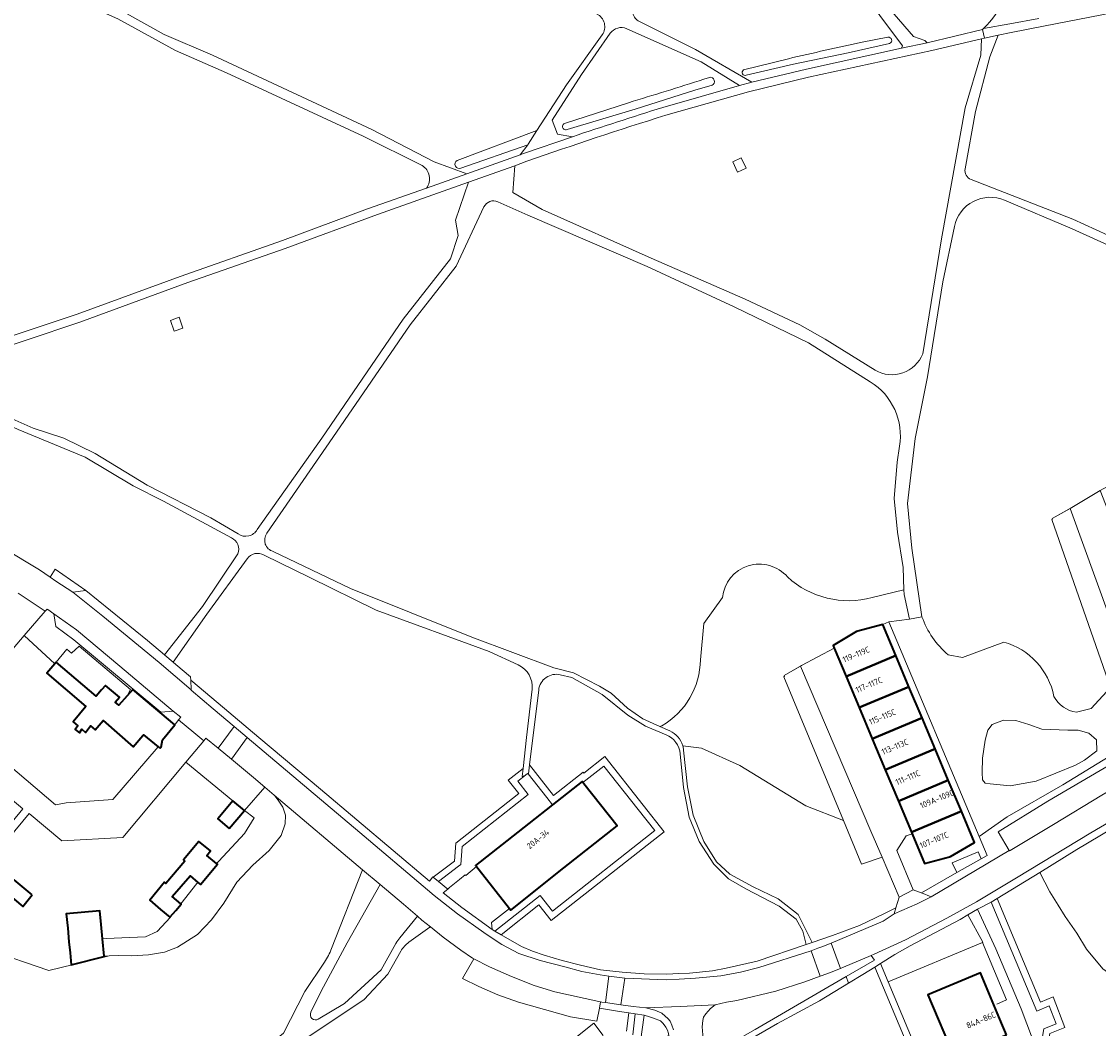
# Model space of a CAD drawing. Extents: x 152761 to 155748, y 459947 to 462743.
# Tile 30 of 256: x 153438 to 153680, y 461042 to 461268. Entities that reach past the tile are written whole.
import ezdxf
from ezdxf.enums import TextEntityAlignment as Align

# ---------------------------------------------------------------- set-up
doc = ezdxf.new("R2010")
doc.units = 0
doc.header["$LTSCALE"] = 0.75
for name, color, linetype, lineweight in [('B-RO-GR-BEPLANTING_CULTUUR_BOSPLANTSOEN-GV', 251, 'CONTINUOUS', 18), ('B-RO-GR-BEPLANTING_CULTUUR_HEESTERS-GV', 251, 'CONTINUOUS', 18), ('B-RO-GR-BOS_GEMENGD-GV', 251, 'CONTINUOUS', 13), ('B-RO-GR-BOS_LOOF-GV', 251, 'CONTINUOUS', 13), ('B-RO-GR-GROENVOORZIENING-GV', 251, 'CONTINUOUS', 18), ('B-RO-IE-TERREINAFSCHEIDING_KUNSTMATIG_HEKWERK-G', 251, 'IE-TERREINAFSCHEIDING-KUNSTMATIG', 18), ('B-RO-IE-TERREINAFSCHEIDING_KUNSTMATIG_MUUR-G', 251, 'IE-TERREINAFSCHEIDING-KUNSTMATIG-DICHT', 18), ('B-RO-OG-BEBOUWING-GV', 6, 'CONTINUOUS', 35), ('B-RO-OG-BEBOUWING-T18', 1, 'CONTINUOUS', 18), ('B-RO-OG-TERREIN_CULTUURSCHEIDING-GV', 251, 'CONTINUOUS', 18), ('B-RO-OG-WATER_GREPPEL-GV', 251, 'CONTINUOUS', 18), ('B-RO-VH-VERHARDING_ASFALT-GV', 251, 'CONTINUOUS', 18), ('B-RO-VH-VERHARDING_BETON-GV', 251, 'CONTINUOUS', 18), ('B-RO-VH-VERHARDING_BETONSTRAATSTEEN-GV', 251, 'CONTINUOUS', 18), ('B-RO-VH-VERHARDING_FUNDERING_ZAND-GV', 251, 'CONTINUOUS', 18), ('B-RO-VH-VERHARDING_TEGEL-GV', 251, 'CONTINUOUS', 18)]:
    doc.layers.add(name, color=color, linetype=linetype, lineweight=lineweight)
doc.styles.add('NLCS-ISO-M200-T18', font='NLCS-ISO.ttf', dxfattribs={"height": 0.36})
doc.linetypes.add('IE-TERREINAFSCHEIDING-KUNSTMATIG', pattern='A,4,[82,NLCS.SHX,S=0.75,R=90,X=0,Y=0],4,-2', length=10)
doc.linetypes.add('IE-TERREINAFSCHEIDING-KUNSTMATIG-DICHT', pattern='A,8,-1,[82,NLCS.SHX,S=0.75,R=90,X=0,Y=0],-1', length=10)

msp = doc.modelspace()

# ---------------------------------------------------------------- linework, layer by layer
at = {"layer": 'B-RO-GR-BEPLANTING_CULTUUR_BOSPLANTSOEN-GV', "flags": 128}
msp.add_lwpolyline([(153478.998, 461106.371), (153476.145, 461102.967), (153474.98, 461101.576), (153485.538, 461092.914), (153488.142, 461090.765), (153492.716, 461095.963), (153490.202, 461098.1), (153485.214, 461102.22), (153482.205, 461104.706), (153479.49, 461106.949)], close=True, dxfattribs=at)
at = {"layer": 'B-RO-GR-BEPLANTING_CULTUUR_HEESTERS-GV', "flags": 128}
for points in [[(153445.362, 461134.866), (153443.953, 461135.877), (153443.807, 461135.937), (153443.396, 461135.465), (153438.671, 461130.029), (153445.525, 461123.673), (153445.853, 461124.059), (153448.239, 461126.917), (153449.297, 461126.021), (153451.008, 461127.609), (153462.534, 461117.918), (153461.782, 461116.481), (153463.039, 461117.903), (153472.536, 461109.985), (153473.359, 461111.066), (153473.815, 461111.651), (153472.132, 461113), (153469.366, 461112.813), (153449.848, 461129.016), (153445.763, 461132.029)], [(153583.415, 461040.15), (153583.353, 461040.655), (153583.128, 461041.433), (153582.757, 461042.123), (153582.196, 461042.913), (153581.557, 461043.539), (153580.016, 461044.125), (153579.784, 461044.198), (153579.116, 461044.409), (153577.887, 461044.777), (153577.077, 461038.836)]]:
    msp.add_lwpolyline(points, close=True, dxfattribs=at)
at = {"layer": 'B-RO-GR-BOS_GEMENGD-GV', "flags": 128}
for points in [[(153575.334, 461040.394), (153575.913, 461045.073), (153574.429, 461045.296), (153573.921, 461041.185)], [(153568.706, 461040.247), (153566.617, 461042.959), (153560.655, 461038.282)]]:
    msp.add_lwpolyline(points, dxfattribs=at)
at = {"layer": 'B-RO-GR-BOS_LOOF-GV', "flags": 128}
for points in [[(153528.015, 461235.531), (153514.78, 461242.135), (153484.112, 461256.308), (153472.674, 461261.366), (153459.691, 461268.453), (153423.807, 461284.362)], [(153424.718, 461285.881), (153441.67, 461278.223), (153457.094, 461272.209), (153470.129, 461264.897), (153480.986, 461260.268), (153516.743, 461243.625), (153530.749, 461236.326), (153538.058, 461233.681), (153550.081, 461237.951), (153551.773, 461240.185), (153536.739, 461234.937)], [(153602.077, 461254.193), (153614.379, 461257.181), (153635.681, 461261.866), (153635.922, 461262.363), (153625.744, 461276.053)], [(153629.703, 461274.589), (153638.378, 461264.456), (153640.931, 461263.619), (153641.436, 461263.094), (153653.929, 461266.067), (153654.125, 461266.262)], [(153694.915, 461220.559), (153698.539, 461230.819), (153699.291, 461235.157), (153699.206, 461245.758), (153697.657, 461258.82), (153696.105, 461272.362), (153667.557, 461266.787), (153660.368, 461265.351), (153657.38, 461264.754), (153655.543, 461259.88), (153652.308, 461247.638), (153649.993, 461234.751)], [(153576.858, 461267.837), (153589.451, 461261.598), (153602.077, 461254.193)], [(153535.898, 461236.634), (153553.841, 461243.354), (153560.497, 461253.623), (153568.485, 461264.848)], [(153570.308, 461265.192), (153563.871, 461255.925), (153557.274, 461245.684), (153558.48, 461242.546), (153561.789, 461241.984)], [(153582.099, 461248.572), (153599.289, 461253.45), (153590.714, 461258.824), (153573.986, 461266.224)], [(153626.889, 461263.222), (153632.654, 461264.323)], [(153653.693, 461263.983), (153642.53, 461261.374), (153614.815, 461255.33), (153601.316, 461252.075), (153582.768, 461246.803)], [(153633.03, 461262.904), (153623.702, 461260.796), (153611.435, 461258.254)], [(153640.462, 461193.269), (153644.708, 461219.095), (153649.976, 461248.492), (153653.497, 461260.253), (153653.693, 461263.983)], [(153600.226, 461256.965), (153610.292, 461259.49)], [(153611.435, 461258.254), (153600.832, 461255.8)], [(153591.295, 461254.892), (153592.554, 461255.298)], [(153593.152, 461253.529), (153589.311, 461252.409), (153575.859, 461248.203), (153560.591, 461243.581)], [(153560.025, 461244.938), (153574.36, 461249.622)], [(153551.545, 461236.486), (153548.855, 461235.479), (153548.447, 461229.454), (153554.989, 461225.642), (153579.475, 461214.701), (153600.573, 461205.482), (153612.843, 461199.717), (153618.56, 461196.502), (153629.785, 461189.586)], [(153412.147, 461189.849), (153420.63, 461192.191), (153426.247, 461194.066), (153450.534, 461202.172), (153473.709, 461210.641), (153496.705, 461218.667), (153515.804, 461225.784), (153529.048, 461230.455)], [(153538.432, 461231.799), (153518.003, 461224.486), (153497.266, 461216.924), (153475.443, 461209.271), (153451.205, 461200.372), (153426.998, 461192.253), (153421.471, 461190.399), (153415.078, 461188.834), (153415.446, 461187.094), (153418.302, 461184.972), (153421.826, 461183.191), (153426.03, 461182.582), (153433.943, 461179.561), (153440.695, 461176.537), (153447.552, 461174.294), (153454.581, 461170.845), (153466.324, 461163.791), (153480.624, 461156.412), (153486.743, 461152.827)], [(153491.014, 461153.806), (153505.523, 461174.328), (153523.774, 461201.007), (153534.436, 461214.573), (153536.117, 461219.819), (153535.571, 461223.279), (153538.432, 461231.799)], [(153651.331, 461232.363), (153674.166, 461223.483), (153684.681, 461218.719), (153688.672, 461217.452)], [(153541.935, 461226.228), (153535.669, 461212.933), (153525.38, 461199.776), (153508.019, 461174.452), (153493.189, 461152.95)], [(153628.7, 461186.984), (153614.781, 461195.69), (153598.132, 461203.778), (153578.568, 461212.884), (153551.798, 461224.384), (153545.038, 461227.383)], [(153686.065, 461215.811), (153674.008, 461221.288), (153658.872, 461227.73)], [(153647.577, 461221.852), (153644.949, 461209.441), (153641.533, 461188.067), (153638.809, 461174.24), (153637.066, 461159.652), (153638.022, 461149.629), (153640.306, 461134.228)], [(153485.199, 461151.915), (153469.971, 461160.191), (153463.131, 461163.622), (153452.401, 461170.034), (153437.31, 461176.24), (153429.785, 461179.737), (153419.962, 461181.412), (153416.049, 461184.246), (153410.342, 461187.467), (153376.731, 461178.474), (153366.835, 461176.28), (153358.607, 461174.125)], [(153629.112, 461138.524), (153636.253, 461140.242), (153636.097, 461145.254), (153634.788, 461153.222), (153634.08, 461160.754), (153634.703, 461168.927), (153635.278, 461172.482)], [(153675, 461112.768), (153678.321, 461113.638), (153682.626, 461118.363), (153669.502, 461156.069), (153669.622, 461156.127), (153669.53, 461156.315), (153673.558, 461158.553), (153673.949, 461158.77), (153680.284, 461162.53), (153685.817, 461165.524), (153691.757, 461166.879), (153693.153, 461167.429), (153701.061, 461147.357), (153702.233, 461144.381)], [(153434.051, 461149.629), (153442.123, 461144.72), (153444.481, 461143.1), (153445.665, 461144.874), (153452.482, 461140.148), (153466.364, 461128.869), (153470.173, 461125.668)], [(153470.173, 461125.668), (153478.689, 461136.545), (153486.647, 461148.346)], [(153494.588, 461148.883), (153511.935, 461140.527), (153539.169, 461129.643), (153557.593, 461122.739), (153562.016, 461121.643), (153567.896, 461118.668), (153570.478, 461117.101), (153574.185, 461113.708), (153577.611, 461111.337), (153581.461, 461109.586)], [(153488.736, 461147.221), (153479.707, 461134.773), (153472.134, 461124.02)], [(153549.641, 461123.407), (153543.068, 461126.43), (153517.712, 461135.69), (153502.856, 461143.016), (153492.558, 461148.066)], [(153590.526, 461124.565), (153591.306, 461132.74), (153595.474, 461138.521)], [(153646.166, 461125.694), (153649.404, 461125.103), (153658.656, 461128.521)], [(153472.134, 461124.02), (153472.719, 461123.528), (153476.053, 461120.726), (153476.081, 461119.977), (153482.211, 461114.81), (153491.342, 461107.112), (153505.21, 461095.503), (153529.672, 461074.837), (153530.416, 461075.838), (153530.538, 461075.74), (153535.3, 461079.372), (153535.631, 461083.393), (153549.756, 461094.552), (153547.4, 461097.534), (153550.743, 461100.175), (153551.499, 461107.088), (153552.722, 461117.948)], [(153582.822, 461107.749), (153578.221, 461109.655), (153574.239, 461112.141), (153568.495, 461116.769), (153561.648, 461120.617), (153559.069, 461121.203)], [(153554.217, 461117.794), (153552.149, 461100.961)], [(153581.461, 461109.586), (153581.879, 461109.751)], [(153586.771, 461104.284), (153587.643, 461096.056), (153588.917, 461089.685), (153591.337, 461083.758), (153594.152, 461079.229), (153597.125, 461076.4), (153602.388, 461073.556), (153607.981, 461070.887), (153612.477, 461067.356), (153615.675, 461061.124), (153620.205, 461062.653), (153626.238, 461064.939), (153631.754, 461067.513), (153634.465, 461068.868), (153635.198, 461071.306), (153631.33, 461080.227), (153626.709, 461078.678), (153622.644, 461088.495), (153614.221, 461091.767), (153599.37, 461100.824), (153590.779, 461104.697), (153586.572, 461105.27)], [(153552.149, 461100.961), (153557.57, 461094.099), (153564.201, 461099.338), (153564.381, 461099.109), (153569.093, 461102.822), (153577.716, 461091.909), (153582.407, 461085.972), (153557.06, 461066.037), (153554.272, 461069.565), (153545.761, 461062.842), (153550.344, 461060.18), (153552.807, 461059.163), (153555.455, 461058.258), (153559.514, 461057.026), (153563.605, 461055.975), (153568.099, 461054.969), (153572.998, 461054.45), (153577.936, 461054.081), (153583.035, 461053.993), (153585.695, 461054.105), (153588.101, 461054.207), (153593.23, 461054.764), (153596.335, 461055.341), (153603.265, 461056.936), (153614.323, 461060.668), (153613.544, 461063.667), (153612.063, 461066.357), (153608.232, 461069.273), (153600.764, 461073.113), (153596.882, 461075.377), (153593.555, 461078.705), (153590.253, 461083.761), (153588.034, 461089.258), (153586.742, 461095.895), (153586.023, 461103.419)], [(153507.726, 461059.76), (153514.669, 461077.43), (153494.836, 461094.162), (153495.006, 461093.945), (153495.874, 461092.838), (153496.771, 461091.482), (153497.371, 461089.71), (153497.288, 461087.721), (153496.392, 461085.146), (153493.716, 461081.765), (153489.994, 461078.453), (153486.441, 461074.628), (153483.48, 461069.911), (153480.764, 461066.151), (153477.617, 461062.863), (153473.097, 461060.069), (153470.172, 461058.929), (153466.624, 461058.313), (153462.882, 461058.13), (153459.854, 461058.156), (153457.755, 461058.084), (153444.21, 461054.795), (153430.576, 461059.445)], [(153709.768, 461041.74), (153706.358, 461042.761), (153703.49, 461043.292), (153698.495, 461044.297), (153694.672, 461045.155), (153688.355, 461050.198), (153685.229, 461052.05), (153680.898, 461055.195), (153677.243, 461059.625), (153675.112, 461063.21), (153672.488, 461066.909), (153670.889, 461069.464), (153668.988, 461072.45), (153666.79, 461076.842), (153657.159, 461070.96), (153666.917, 461047.694), (153669.741, 461048.911), (153672.352, 461042.029), (153669.028, 461040.659)], [(153523.014, 461062.156), (153526.986, 461066.98), (153523.833, 461069.699), (153518.634, 461074.085), (153511.231, 461061.018), (153505.343, 461050.202), (153503.051, 461045.462)], [(153573.921, 461041.185), (153574.429, 461045.296), (153572.379, 461045.603), (153567.843, 461046.371), (153567.316, 461043.456), (153561.346, 461044.435), (153555.56, 461046.025), (153549.72, 461047.726), (153545.028, 461049.318), (153540.789, 461051.24), (153537.109, 461052.996), (153539.624, 461057.455), (153539.371, 461057.596), (153536.709, 461059.411), (153532.788, 461062.309), (153529.887, 461064.61), (153529.779, 461064.533), (153525.091, 461061.179)], [(153523.266, 461059.14), (153520.373, 461053.974), (153515.055, 461048.279), (153492.487, 461033.242)], [(153504.73, 461043.852), (153510.592, 461047.433), (153518.869, 461054.929), (153522.162, 461060.901)], [(153431.424, 460986.727), (153442.476, 460998.504), (153460.456, 461013.665), (153490.542, 461035.592), (153496.927, 461040.711), (153501.664, 461050.119), (153506.095, 461056.663)], [(153648.627, 461010.426), (153629.682, 461055.582), (153626.999, 461053.921), (153623.807, 461051.973), (153617.281, 461047.989), (153607.823, 461042.897), (153594.008, 461034.938)], [(153560.655, 461038.282), (153566.617, 461042.959), (153568.706, 461040.247)]]:
    msp.add_lwpolyline(points, dxfattribs=at)
at = {"layer": 'B-RO-GR-BOS_LOOF-GV'}
for points in [[(153575.754, 461272.024, 0.4547978), (153576.858, 461267.837)], [(153654.125, 461266.262, 0.1207952), (153658.624, 461273.194)], [(153568.485, 461264.848, 0.4680054), (153567.259, 461269.527)], [(153573.986, 461266.224, 0.3600138), (153570.308, 461265.192)], [(153632.654, 461264.323, -0.9020143), (153633.03, 461262.904)], [(153610.292, 461259.49, -0.004297), (153626.889, 461263.222)], [(153574.36, 461249.622, 0.0049817), (153591.295, 461254.892)], [(153592.554, 461255.298, -0.9129639), (153593.152, 461253.529)], [(153600.832, 461255.8, -0.955477), (153600.226, 461256.965)], [(153561.789, 461241.984, -0.0037326), (153582.099, 461248.572)], [(153582.768, 461246.803, 0.0082896), (153551.545, 461236.486)], [(153560.591, 461243.581, -1.0301873), (153560.025, 461244.938)], [(153529.048, 461230.455, 0.4407304), (153528.015, 461235.531)], [(153536.739, 461234.937, -0.9404923), (153535.898, 461236.634)], [(153649.993, 461234.751, 0.3591646), (153651.331, 461232.363)], [(153658.872, 461227.73, 0.472286), (153647.577, 461221.852)], [(153545.038, 461227.383, 0.4076849), (153541.935, 461226.228)], [(153629.785, 461189.586, 0.4620032), (153640.462, 461193.269)], [(153635.278, 461172.482, 0.3017795), (153628.7, 461186.984)], [(153486.743, 461152.827, 0.4464934), (153491.014, 461153.806)], [(153486.647, 461148.346, 0.4254389), (153485.199, 461151.915)], [(153493.189, 461152.95, 0.5244102), (153494.588, 461148.883)], [(153492.558, 461148.066, 0.3906285), (153488.736, 461147.221)], [(153595.474, 461138.521, -0.6575696), (153610.114, 461143.148)], [(153610.114, 461143.148, 0.2567726), (153629.112, 461138.524)], [(153640.306, 461134.228, 0.135042), (153646.166, 461125.694)], [(153658.656, 461128.521, -0.2849405), (153669.941, 461116.317)], [(153581.879, 461109.751, 0.2673806), (153590.526, 461124.565)], [(153552.722, 461117.948, 0.3236641), (153549.641, 461123.407)], [(153559.069, 461121.203, 0.4441374), (153554.217, 461117.794)], [(153669.941, 461116.317, 0.2323255), (153675, 461112.768)], [(153586.023, 461103.419, 0.277903), (153582.822, 461107.749)], [(153586.572, 461105.27, -0.0477685), (153586.771, 461104.284)], [(153522.162, 461060.901, -0.0479076), (153523.014, 461062.156)], [(153525.091, 461061.179, 0.1102543), (153523.266, 461059.14)], [(153506.095, 461056.663, 0.0553405), (153507.726, 461059.76)], [(153503.051, 461045.462, 0.7269613), (153504.73, 461043.852)]]:
    msp.add_lwpolyline(points, format="xyb", dxfattribs=at)
at = {"layer": 'B-RO-GR-BOS_LOOF-GV', "flags": 128}
for points in [[(153599.689, 461237.227), (153600.788, 461234.888), (153598.882, 461233.99), (153597.793, 461236.359)], [(153472.337, 461198.299), (153471.514, 461200.75), (153473.446, 461201.446), (153474.269, 461198.994)], [(153471.457, 461066.861), (153471.549, 461066.783), (153468.521, 461063.575), (153465.903, 461062.402), (153457.059, 461061.994), (153456.249, 461061.911), (153456.617, 461058.046), (153457.755, 461058.084), (153459.854, 461058.156), (153462.882, 461058.13), (153466.624, 461058.313), (153470.172, 461058.929), (153473.097, 461060.069), (153477.617, 461062.863), (153480.764, 461066.151), (153483.48, 461069.911), (153486.441, 461074.628), (153489.994, 461078.453), (153493.716, 461081.765), (153496.392, 461085.146), (153497.288, 461087.721), (153497.371, 461089.71), (153496.771, 461091.482), (153495.874, 461092.838), (153495.006, 461093.945), (153494.836, 461094.162), (153492.716, 461095.963), (153488.142, 461090.765), (153490.289, 461089.092), (153488.188, 461085.538), (153482.374, 461079.359), (153481.855, 461078.831), (153482.072, 461078.65), (153478.234, 461074.111), (153477.684, 461074.588), (153477.436, 461074.336), (153473.869, 461069.759), (153473.963, 461069.679), (153472.695, 461068.254)]]:
    msp.add_lwpolyline(points, close=True, dxfattribs=at)
at = {"layer": 'B-RO-GR-GROENVOORZIENING-GV', "flags": 128}
msp.add_lwpolyline([(153647.114, 461078.973), (153648.147, 461076.775), (153653.571, 461079.857), (153652.924, 461081.443)], close=True, dxfattribs=at)
at = {"layer": 'B-RO-IE-TERREINAFSCHEIDING_KUNSTMATIG_HEKWERK-G', "flags": 128}
for points in [[(153544.367, 461063.652), (153554.519, 461071.672), (153557.309, 461068.141), (153580.298, 461086.222), (153576.539, 461090.979), (153568.845, 461100.717), (153564.132, 461097.003)], [(153665.06, 461034.854), (153670.594, 461021.466), (153649.426, 461012.4), (153632.693, 461052.282), (153653.886, 461061.11), (153659.313, 461048.231), (153657.117, 461047.254)]]:
    msp.add_lwpolyline(points, dxfattribs=at)
at = {"layer": 'B-RO-IE-TERREINAFSCHEIDING_KUNSTMATIG_MUUR-G', "flags": 128}
for points in [[(153669.502, 461156.069), (153669.622, 461156.127), (153669.53, 461156.315), (153673.949, 461158.77)], [(153609.302, 461120.716), (153609.453, 461120.861), (153609.344, 461121.016), (153613.25, 461123.266)]]:
    msp.add_lwpolyline(points, dxfattribs=at)
at = {"layer": 'B-RO-OG-BEBOUWING-GV', "flags": 128}
for points in [[(153623.257, 461120.806), (153634.442, 461125.503), (153631.488, 461132.515), (153625.614, 461130.908), (153620.32, 461127.797), (153620.578, 461127.184)], [(153445.853, 461124.059), (153445.525, 461123.673), (153443.748, 461121.585), (153452.549, 461114.097), (153449.642, 461110.626), (153450.75, 461109.707), (153450.128, 461108.923), (153451.074, 461108.193), (153451.642, 461108.95), (153452.425, 461108.22), (153453.588, 461109.706), (153454.615, 461108.841), (153456.426, 461110.895), (153463.181, 461105.056), (153465.342, 461107.575), (153465.452, 461107.704), (153468.725, 461105.05), (153469.174, 461104.686), (153469.446, 461104.97), (153469.717, 461106.598), (153472.536, 461109.985), (153463.039, 461117.903), (153461.782, 461116.481), (153459.911, 461114.366), (153459.141, 461115.054), (153460.088, 461116.196), (153456.9, 461118.764), (153456.058, 461117.782), (153454.854, 461116.379)], [(153623.257, 461120.806), (153626.193, 461113.814), (153637.386, 461118.515), (153634.442, 461125.503)], [(153637.386, 461118.515), (153626.193, 461113.814), (153629.129, 461106.823), (153640.33, 461111.527)], [(153640.33, 461111.527), (153629.129, 461106.823), (153632.065, 461099.832), (153643.274, 461104.539)], [(153632.065, 461099.832), (153635.001, 461092.84), (153646.218, 461097.551), (153643.274, 461104.539)], [(153646.218, 461097.551), (153635.001, 461092.84), (153637.937, 461085.849), (153649.162, 461090.563)], [(153564.132, 461097.003), (153563.953, 461097.23), (153557.323, 461091.992), (153552.008, 461087.793), (153540.062, 461078.355), (153540.217, 461078.159), (153540.818, 461077.399), (153547.649, 461068.752), (153547.939, 461068.385), (153559.885, 461077.823), (153571.831, 461087.26), (153564.336, 461096.744)], [(153484.735, 461086.699), (153488.142, 461090.765), (153485.538, 461092.914), (153482.148, 461088.867)], [(153638.097, 461085.467), (153640.873, 461078.859), (153646.467, 461080.349), (153646.719, 461080.415), (153652.109, 461083.567), (153649.162, 461090.563), (153637.937, 461085.849)], [(153473.869, 461069.759), (153471.909, 461071.436), (153475.964, 461076.084), (153477.684, 461074.588), (153478.234, 461074.111), (153482.072, 461078.65), (153481.855, 461078.831), (153479.708, 461080.624), (153480.532, 461081.651), (153480.446, 461081.721), (153477.884, 461083.786), (153474.451, 461079.679), (153474.775, 461079.354), (153470.504, 461074.328), (153470.207, 461074.626), (153466.855, 461070.599), (153469.306, 461068.514), (153471.367, 461066.76), (153471.457, 461066.861), (153472.695, 461068.254), (153473.963, 461069.679)], [(153440.495, 461071.818), (153436.388, 461075.198), (153434.198, 461072.657), (153438.36, 461069.184)], [(153456.249, 461061.911), (153455.945, 461065.114), (153455.642, 461068.171), (153448.115, 461067.564), (153448.437, 461064.29), (153448.734, 461061.271), (153448.976, 461058.81), (153449.248, 461056.05), (153456.627, 461057.941), (153456.617, 461058.046)], [(153659.297, 461040.341), (153658.4, 461042.474), (153657.207, 461045.314), (153653.421, 461054.322), (153641.65, 461049.376), (153647.526, 461035.395)]]:
    msp.add_lwpolyline(points, close=True, dxfattribs=at)
at = {"layer": 'B-RO-OG-TERREIN_CULTUURSCHEIDING-GV'}
for points in [[(153610.114, 461143.148, 0.6575696), (153595.474, 461138.521)], [(153629.112, 461138.524, -0.2567726), (153610.114, 461143.148)], [(153646.166, 461125.694, -0.135042), (153640.306, 461134.228)], [(153669.941, 461116.317, 0.2849405), (153658.656, 461128.521)], [(153590.526, 461124.565, -0.2673806), (153581.879, 461109.751)], [(153675, 461112.768, -0.2323255), (153669.941, 461116.317)], [(153583.674, 461108.579, -0.2157278), (153586.572, 461105.27)]]:
    msp.add_lwpolyline(points, format="xyb", dxfattribs=at)
at = {"layer": 'B-RO-OG-TERREIN_CULTUURSCHEIDING-GV', "flags": 128}
for points in [[(153595.474, 461138.521), (153591.306, 461132.74), (153590.526, 461124.565)], [(153622.644, 461088.495), (153609.302, 461120.716), (153609.453, 461120.861), (153609.344, 461121.016), (153613.036, 461123.143), (153613.25, 461123.266), (153620.578, 461127.184), (153620.32, 461127.797), (153625.614, 461130.908), (153631.488, 461132.515), (153632.87, 461133.097), (153637.527, 461133.712), (153636.284, 461139.235), (153636.253, 461140.242), (153629.112, 461138.524)], [(153640.306, 461134.228), (153637.527, 461133.712), (153632.87, 461133.097), (153653.18, 461084.886), (153659.459, 461089.311), (153671.916, 461096.517), (153682.309, 461102.82), (153691.145, 461108.018)], [(153658.656, 461128.521), (153649.404, 461125.103), (153646.166, 461125.694)], [(153691.145, 461108.018), (153689.289, 461113.455), (153684.838, 461112.009), (153682.626, 461118.363), (153678.321, 461113.638), (153675, 461112.768)], [(153581.879, 461109.751), (153581.461, 461109.586), (153583.674, 461108.579)], [(153586.572, 461105.27), (153590.779, 461104.697), (153599.37, 461100.824), (153614.221, 461091.767), (153622.644, 461088.495)], [(153683.046, 461086.706), (153675.083, 461081.961), (153666.79, 461076.842), (153668.988, 461072.45), (153670.889, 461069.464), (153672.488, 461066.909), (153675.112, 461063.21), (153677.243, 461059.625), (153680.898, 461055.195)]]:
    msp.add_lwpolyline(points, dxfattribs=at)
for points in [[(153658.647, 461111.033), (153661.413, 461110.935), (153664.278, 461110.047), (153667.241, 461108.962), (153673.07, 461108.764), (153675.343, 461108.764), (153677.812, 461108.074), (153679.492, 461106.594), (153679.591, 461104.128), (153676.824, 461102.056), (153674.75, 461100.872), (153665.957, 461097.321), (153660.128, 461096.235), (153655.584, 461096.729), (153654.497, 461096.827), (153653.904, 461097.616), (153653.806, 461099.294), (153653.904, 461102.45), (153654.497, 461106.495), (153655.09, 461108.764), (153656.078, 461110.047)], [(153658.647, 461111.033), (153656.078, 461110.047), (153655.09, 461108.764), (153654.497, 461106.495), (153653.904, 461102.45), (153653.806, 461099.294), (153653.904, 461097.616), (153654.497, 461096.827), (153655.584, 461096.729), (153660.128, 461096.235), (153665.957, 461097.321), (153674.75, 461100.872), (153676.824, 461102.056), (153679.591, 461104.128), (153679.492, 461106.594), (153677.812, 461108.074), (153675.343, 461108.764), (153673.07, 461108.764), (153667.241, 461108.962), (153664.278, 461110.047), (153661.413, 461110.935)], [(153551.843, 461098.928), (153556.021, 461093.64), (153557.323, 461091.992), (153563.953, 461097.23), (153564.132, 461097.003), (153568.845, 461100.717), (153576.539, 461090.979), (153580.298, 461086.222), (153557.309, 461068.141), (153554.519, 461071.672), (153544.367, 461063.652), (153545.761, 461062.842), (153554.272, 461069.565), (153557.06, 461066.037), (153582.407, 461085.972), (153577.716, 461091.909), (153569.093, 461102.822), (153564.381, 461099.109), (153564.201, 461099.338), (153557.57, 461094.099), (153552.149, 461100.961), (153551.902, 461098.953)], [(153550.743, 461100.175), (153547.4, 461097.534), (153549.756, 461094.552), (153535.631, 461083.393), (153535.3, 461079.372), (153530.538, 461075.74), (153531.742, 461074.772), (153536.24, 461078.203), (153536.741, 461078.599), (153537.072, 461082.62), (153551.863, 461094.305), (153549.507, 461097.287), (153551.289, 461098.695), (153550.547, 461098.383)], [(153657.159, 461070.96), (153655.864, 461070.169), (153666.12, 461045.717), (153668.895, 461046.913), (153670.432, 461042.86), (153667.685, 461041.728), (153666.657, 461035.525), (153665.06, 461034.854), (153670.594, 461021.466), (153649.426, 461012.4), (153632.693, 461052.282), (153630.973, 461056.381), (153629.682, 461055.582), (153648.627, 461010.426), (153672.546, 461020.67), (153667.016, 461034.049), (153668.001, 461034.463), (153669.028, 461040.659), (153672.352, 461042.029), (153669.741, 461048.911), (153666.917, 461047.694)], [(153650.591, 461067.276), (153648.861, 461066.258), (153637.641, 461060.368), (153634.201, 461058.379), (153630.973, 461056.381), (153632.693, 461052.282), (153653.886, 461061.11), (153653.959, 461061.14)], [(153593.824, 461047.073), (153592.842, 461046.277), (153591.773, 461045.106), (153591.213, 461044.302), (153591.076, 461043.57), (153590.92, 461042.136), (153591.207, 461038.58), (153591.811, 461035.277), (153593.469, 461036.222), (153602.871, 461041.584), (153623.301, 461053.448), (153629.619, 461057.117), (153628.886, 461058.186), (153622.708, 461055.538), (153622.029, 461055.266), (153619.922, 461054.455), (153618.933, 461054.094), (153617.453, 461053.56), (153613.989, 461052.261), (153607.504, 461050.157), (153598.689, 461048.112), (153596.429, 461047.738)]]:
    msp.add_lwpolyline(points, close=True, dxfattribs=at)
at = {"layer": 'B-RO-OG-WATER_GREPPEL-GV', "flags": 128}
for points in [[(153632.654, 461264.323), (153626.889, 461263.222)], [(153600.832, 461255.8), (153611.435, 461258.254), (153623.702, 461260.796), (153633.03, 461262.904)], [(153610.292, 461259.49), (153600.226, 461256.965)], [(153592.554, 461255.298), (153591.295, 461254.892)], [(153560.591, 461243.581), (153575.859, 461248.203), (153589.311, 461252.409), (153593.152, 461253.529)], [(153574.36, 461249.622), (153560.025, 461244.938)], [(153553.841, 461243.354), (153535.898, 461236.634)], [(153536.739, 461234.937), (153551.773, 461240.185), (153551.872, 461240.316), (153553.841, 461243.354)]]:
    msp.add_lwpolyline(points, dxfattribs=at)
at = {"layer": 'B-RO-OG-WATER_GREPPEL-GV'}
for points in [[(153633.03, 461262.904, 0.9020143), (153632.654, 461264.323)], [(153626.889, 461263.222, 0.004297), (153610.292, 461259.49)], [(153591.295, 461254.892, -0.0049817), (153574.36, 461249.622)], [(153593.152, 461253.529, 0.9129639), (153592.554, 461255.298)], [(153600.226, 461256.965, 0.955477), (153600.832, 461255.8)], [(153560.025, 461244.938, 1.0301873), (153560.591, 461243.581)], [(153535.898, 461236.634, 0.9404923), (153536.739, 461234.937)]]:
    msp.add_lwpolyline(points, format="xyb", dxfattribs=at)
at = {"layer": 'B-RO-VH-VERHARDING_ASFALT-GV', "flags": 128}
for points in [[(153666.519, 461268.534), (153660.002, 461267.335), (153654.125, 461266.262), (153653.929, 461266.067), (153654.337, 461264.118), (153657.38, 461264.754), (153660.368, 461265.351), (153667.557, 461266.787), (153696.105, 461272.362), (153698.657, 461272.83), (153734.582, 461279.79), (153758.593, 461284.117), (153773.397, 461286.785), (153789.793, 461289.17), (153808.388, 461291.856), (153824.358, 461294.242), (153828.969, 461294.925), (153829.152, 461294.953)], [(153654.125, 461266.262), (153660.002, 461267.335), (153666.519, 461268.534)], [(153582.768, 461246.803), (153601.316, 461252.075), (153614.815, 461255.33), (153642.53, 461261.374), (153653.693, 461263.983), (153654.337, 461264.118), (153653.929, 461266.067), (153641.436, 461263.094), (153635.681, 461261.866), (153614.379, 461257.181), (153602.077, 461254.193), (153599.289, 461253.45), (153582.099, 461248.572)], [(153561.789, 461241.984), (153550.833, 461238.21), (153550.081, 461237.951), (153538.058, 461233.681), (153529.048, 461230.455), (153515.804, 461225.784), (153496.705, 461218.667), (153473.709, 461210.641), (153450.534, 461202.172), (153426.247, 461194.066)], [(153426.998, 461192.253), (153451.205, 461200.372), (153475.443, 461209.271), (153497.266, 461216.924), (153518.003, 461224.486), (153538.432, 461231.799), (153548.855, 461235.479), (153551.545, 461236.486)], [(153437.338, 461139.528), (153443.396, 461135.465), (153443.807, 461135.937), (153443.953, 461135.877), (153445.362, 461134.866), (153450.424, 461131.313), (153460.18, 461123.144), (153472.132, 461113), (153473.815, 461111.651), (153473.359, 461111.066), (153476.761, 461108.234), (153478.998, 461106.371), (153479.49, 461106.949), (153482.205, 461104.706), (153485.803, 461109.604), (153481.144, 461113.529), (153476.166, 461117.723), (153476.158, 461117.832), (153468.953, 461123.948), (153456.304, 461134.357), (153449.622, 461139.75), (153445.815, 461142.184), (153444.481, 461143.1), (153442.123, 461144.72), (153434.051, 461149.629)], [(153680.669, 461094.193), (153669.829, 461087.584), (153660.082, 461081.753), (153659.927, 461081.653), (153659.882, 461081.738), (153642.345, 461071.374), (153639.247, 461069.752), (153634.056, 461067.502), (153631.588, 461065.854), (153619.912, 461060.97), (153622.029, 461055.266), (153622.708, 461055.538), (153628.886, 461058.186), (153629.539, 461058.466), (153636.604, 461061.708), (153645.908, 461066.529), (153652.542, 461070.232), (153661.542, 461075.577), (153678.198, 461085.722), (153689.951, 461092.604)], [(153591.207, 461038.58), (153590.92, 461042.136), (153591.076, 461043.57), (153591.213, 461044.302), (153591.773, 461045.106), (153592.842, 461046.277), (153593.824, 461047.073), (153585.997, 461046.748), (153578.276, 461046.416), (153580.327, 461045.928), (153581.893, 461045.25), (153583.312, 461043.976), (153583.732, 461043.409), (153584.138, 461042.553), (153584.487, 461041.511)]]:
    msp.add_lwpolyline(points, dxfattribs=at)
at = {"layer": 'B-RO-VH-VERHARDING_ASFALT-GV'}
for points in [[(153658.624, 461273.194, -0.1207952), (153654.125, 461266.262)], [(153582.099, 461248.572, 0.0037326), (153561.789, 461241.984)], [(153551.545, 461236.486, -0.0082896), (153582.768, 461246.803)]]:
    msp.add_lwpolyline(points, format="xyb", dxfattribs=at)
at = {"layer": 'B-RO-VH-VERHARDING_ASFALT-GV', "flags": 128}
for points in [[(153482.205, 461104.706), (153485.214, 461102.22), (153488.728, 461107.139), (153485.803, 461109.604)], [(153514.669, 461077.43), (153518.634, 461074.085), (153523.833, 461069.699), (153526.986, 461066.98), (153527.981, 461066.122), (153529.887, 461064.61), (153532.788, 461062.309), (153536.709, 461059.411), (153539.371, 461057.596), (153539.624, 461057.455), (153543.149, 461055.633), (153548.086, 461053.495), (153553.175, 461051.433), (153557.873, 461050.05), (153567.762, 461047.824), (153568.093, 461047.749), (153568.371, 461047.71), (153569.2, 461047.595), (153569.995, 461053.559), (153568.064, 461053.806), (153563.911, 461054.608), (153560.07, 461055.651), (153554.56, 461057.057), (153549.789, 461058.646), (153545.945, 461060.634), (153543.969, 461061.951), (153541.901, 461063.331), (153535.973, 461067.568), (153530.766, 461071.629), (153529.282, 461072.899), (153514.071, 461085.788), (153488.728, 461107.139), (153485.214, 461102.22), (153490.202, 461098.1), (153492.716, 461095.963), (153494.836, 461094.162)], [(153617.453, 461053.56), (153615.399, 461059.243), (153603.659, 461055.512), (153599.53, 461054.407), (153595.148, 461053.628), (153589.411, 461053.054), (153585.744, 461052.862), (153582.838, 461052.71), (153573.535, 461053.106), (153572.701, 461047.11), (153575.451, 461046.729), (153578.276, 461046.416), (153585.997, 461046.748), (153593.824, 461047.073), (153596.429, 461047.738), (153598.689, 461048.112), (153607.504, 461050.157), (153613.989, 461052.261)], [(153615.399, 461059.243), (153617.453, 461053.56), (153618.933, 461054.094), (153619.922, 461054.455), (153622.029, 461055.266), (153619.912, 461060.97), (153617.82, 461060.149), (153616.896, 461059.801)], [(153569.2, 461047.595), (153572.701, 461047.11), (153573.535, 461053.106), (153569.995, 461053.559)]]:
    msp.add_lwpolyline(points, close=True, dxfattribs=at)
at = {"layer": 'B-RO-VH-VERHARDING_BETON-GV', "flags": 128}
for points in [[(153599.689, 461237.227), (153597.793, 461236.359), (153598.882, 461233.99), (153600.788, 461234.888)], [(153472.337, 461198.299), (153474.269, 461198.994), (153473.446, 461201.446), (153471.514, 461200.75)]]:
    msp.add_lwpolyline(points, close=True, dxfattribs=at)
at = {"layer": 'B-RO-VH-VERHARDING_BETONSTRAATSTEEN-GV', "flags": 128}
for points in [[(153680.284, 461162.53), (153673.949, 461158.77), (153673.558, 461158.553), (153688.318, 461117.882), (153689.752, 461113.852), (153691.749, 461108.242), (153692.284, 461106.732), (153695.063, 461108.412), (153692.801, 461114.893), (153697.989, 461117.593), (153696.93, 461120.279), (153694.156, 461127.321), (153691.381, 461134.363), (153688.607, 461141.405), (153685.833, 461148.446), (153683.058, 461155.488)], [(153682.626, 461118.363), (153684.838, 461112.009), (153689.289, 461113.455), (153691.145, 461108.018), (153691.749, 461108.242), (153689.752, 461113.852), (153688.318, 461117.882), (153673.558, 461158.553), (153669.53, 461156.315), (153669.622, 461156.127), (153669.502, 461156.069)], [(153476.158, 461117.832), (153476.156, 461117.867), (153476.081, 461119.977), (153476.053, 461120.726), (153472.719, 461123.528), (153472.134, 461124.02), (153470.293, 461125.567), (153470.173, 461125.668), (153466.364, 461128.869), (153452.482, 461140.148), (153449.622, 461139.75), (153456.304, 461134.357), (153468.953, 461123.948)], [(153472.132, 461113), (153460.18, 461123.144), (153450.424, 461131.313), (153445.362, 461134.866), (153445.763, 461132.029), (153449.848, 461129.016), (153469.366, 461112.813)], [(153635.001, 461092.84), (153632.065, 461099.832), (153629.129, 461106.823), (153626.193, 461113.814), (153623.257, 461120.806), (153620.578, 461127.184), (153613.25, 461123.266), (153613.036, 461123.143), (153628.83, 461086.092), (153631.33, 461080.227), (153635.198, 461071.306), (153638.35, 461072.94), (153634.654, 461081.722), (153636.767, 461085.005), (153638.097, 461085.467), (153637.937, 461085.849)], [(153613.036, 461123.143), (153609.344, 461121.016), (153609.453, 461120.861), (153609.302, 461120.716), (153622.644, 461088.495), (153626.709, 461078.678), (153631.33, 461080.227), (153628.83, 461086.092)], [(153659.882, 461081.738), (153659.927, 461081.653), (153660.082, 461081.753), (153669.829, 461087.584), (153680.669, 461094.193), (153690.052, 461099.603), (153687.699, 461104.026), (153668.534, 461092.818), (153657.392, 461085.914)], [(153543.755, 461064.007), (153543.591, 461065.59), (153547.649, 461068.752), (153540.818, 461077.399), (153540.217, 461078.159), (153537.861, 461076.16), (153537.735, 461076.317), (153536.455, 461075.258), (153534.22, 461073.41), (153533.832, 461073.091), (153532.77, 461072.211), (153536.997, 461068.926)], [(153655.864, 461070.169), (153652.806, 461068.579), (153656.878, 461059.686), (153662.544, 461046.215), (153666.657, 461035.525), (153667.685, 461041.728), (153670.432, 461042.86), (153668.895, 461046.913), (153666.12, 461045.717)], [(153539.624, 461057.455), (153537.109, 461052.996), (153540.789, 461051.24), (153545.028, 461049.318), (153549.72, 461047.726), (153555.56, 461046.025), (153561.346, 461044.435), (153567.316, 461043.456), (153567.843, 461046.371), (153568.093, 461047.749), (153567.762, 461047.824), (153557.873, 461050.05), (153553.175, 461051.433), (153548.086, 461053.495), (153543.149, 461055.633)]]:
    msp.add_lwpolyline(points, close=True, dxfattribs=at)
for points in [[(153428.6, 461118.25), (153438.671, 461130.029), (153443.396, 461135.465), (153437.338, 461139.528)], [(153428.991, 461077.129), (153439.763, 461090.052), (153447.16, 461083.885), (153460.831, 461084.695), (153474.98, 461101.576), (153476.145, 461102.967), (153478.998, 461106.371), (153476.761, 461108.234), (153473.359, 461111.066), (153472.536, 461109.985), (153469.717, 461106.598), (153469.446, 461104.97), (153469.174, 461104.686), (153468.725, 461105.05), (153458.551, 461093.217), (153448.083, 461092.43), (153445.677, 461092.033), (153430.433, 461104.917)], [(153419.678, 461106.852), (153438.345, 461091.097), (153427.635, 461078.138)]]:
    msp.add_lwpolyline(points, dxfattribs=at)
at = {"layer": 'B-RO-VH-VERHARDING_FUNDERING_ZAND-GV', "flags": 128}
for points in [[(153423.807, 461284.362), (153459.691, 461268.453), (153472.674, 461261.366), (153484.112, 461256.308), (153514.78, 461242.135), (153528.015, 461235.531)], [(153529.048, 461230.455), (153538.058, 461233.681), (153530.749, 461236.326), (153516.743, 461243.625), (153480.986, 461260.268), (153470.129, 461264.897), (153457.094, 461272.209), (153441.67, 461278.223), (153424.718, 461285.881)], [(153625.744, 461276.053), (153635.922, 461262.363), (153635.681, 461261.866), (153641.436, 461263.094), (153640.931, 461263.619), (153638.378, 461264.456), (153629.703, 461274.589)], [(153573.986, 461266.224), (153590.714, 461258.824), (153599.289, 461253.45), (153602.077, 461254.193), (153589.451, 461261.598), (153576.858, 461267.837)], [(153568.485, 461264.848), (153560.497, 461253.623), (153553.841, 461243.354), (153551.872, 461240.316), (153551.773, 461240.185), (153550.081, 461237.951), (153550.833, 461238.21), (153561.789, 461241.984), (153558.48, 461242.546), (153557.274, 461245.684), (153563.871, 461255.925), (153570.308, 461265.192)], [(153649.993, 461234.751), (153652.308, 461247.638), (153655.543, 461259.88), (153657.38, 461264.754), (153654.337, 461264.118), (153653.693, 461263.983), (153653.497, 461260.253), (153649.976, 461248.492), (153644.708, 461219.095), (153640.462, 461193.269)], [(153629.785, 461189.586), (153618.56, 461196.502), (153612.843, 461199.717), (153600.573, 461205.482), (153579.475, 461214.701), (153554.989, 461225.642), (153548.447, 461229.454), (153548.855, 461235.479), (153538.432, 461231.799), (153535.571, 461223.279), (153536.117, 461219.819), (153534.436, 461214.573), (153523.774, 461201.007), (153505.523, 461174.328), (153491.014, 461153.806)], [(153688.672, 461217.452), (153684.681, 461218.719), (153674.166, 461223.483), (153651.331, 461232.363)], [(153493.189, 461152.95), (153508.019, 461174.452), (153525.38, 461199.776), (153535.669, 461212.933), (153541.935, 461226.228)], [(153545.038, 461227.383), (153551.798, 461224.384), (153578.568, 461212.884), (153598.132, 461203.778), (153614.781, 461195.69), (153628.7, 461186.984)], [(153658.872, 461227.73), (153674.008, 461221.288), (153686.065, 461215.811)], [(153637.527, 461133.712), (153640.306, 461134.228), (153638.022, 461149.629), (153637.066, 461159.652), (153638.809, 461174.24), (153641.533, 461188.067), (153644.949, 461209.441), (153647.577, 461221.852)], [(153486.743, 461152.827), (153480.624, 461156.412), (153466.324, 461163.791), (153454.581, 461170.845), (153447.552, 461174.294), (153440.695, 461176.537), (153433.943, 461179.561), (153426.03, 461182.582), (153421.826, 461183.191), (153418.302, 461184.972), (153415.446, 461187.094), (153415.078, 461188.834), (153410.342, 461187.467), (153416.049, 461184.246), (153419.962, 461181.412), (153429.785, 461179.737), (153437.31, 461176.24), (153452.401, 461170.034), (153463.131, 461163.622), (153469.971, 461160.191), (153485.199, 461151.915)], [(153635.278, 461172.482), (153634.703, 461168.927), (153634.08, 461160.754), (153634.788, 461153.222), (153636.097, 461145.254), (153636.253, 461140.242), (153636.284, 461139.235), (153637.527, 461133.712)], [(153486.647, 461148.346), (153478.689, 461136.545), (153470.173, 461125.668), (153470.293, 461125.567), (153472.134, 461124.02), (153479.707, 461134.773), (153488.736, 461147.221)], [(153583.674, 461108.579), (153581.461, 461109.586), (153577.611, 461111.337), (153574.185, 461113.708), (153570.478, 461117.101), (153567.896, 461118.668), (153562.016, 461121.643), (153557.593, 461122.739), (153539.169, 461129.643), (153511.935, 461140.527), (153494.588, 461148.883)], [(153492.558, 461148.066), (153502.856, 461143.016), (153517.712, 461135.69), (153543.068, 461126.43), (153549.641, 461123.407)], [(153559.069, 461121.203), (153561.648, 461120.617), (153568.495, 461116.769), (153574.239, 461112.141), (153578.221, 461109.655), (153582.822, 461107.749)], [(153552.722, 461117.948), (153551.499, 461107.088), (153550.743, 461100.175), (153550.547, 461098.383), (153551.289, 461098.695), (153551.743, 461099.054), (153551.843, 461098.928), (153551.902, 461098.953), (153552.149, 461100.961), (153554.217, 461117.794)], [(153586.023, 461103.419), (153586.742, 461095.895), (153588.034, 461089.258), (153590.253, 461083.761), (153593.555, 461078.705), (153596.882, 461075.377), (153600.764, 461073.113), (153608.232, 461069.273), (153612.063, 461066.357), (153613.544, 461063.667), (153614.323, 461060.668), (153615.675, 461061.124), (153612.477, 461067.356), (153607.981, 461070.887), (153602.388, 461073.556), (153597.125, 461076.4), (153594.152, 461079.229), (153591.337, 461083.758), (153588.917, 461089.685), (153587.643, 461096.056), (153586.771, 461104.284)], [(153503.051, 461045.462), (153505.343, 461050.202), (153511.231, 461061.018), (153518.634, 461074.085), (153514.669, 461077.43), (153507.726, 461059.76)], [(153525.091, 461061.179), (153529.779, 461064.533), (153529.887, 461064.61), (153527.981, 461066.122), (153526.986, 461066.98), (153523.014, 461062.156)], [(153492.487, 461033.242), (153515.055, 461048.279), (153520.373, 461053.974), (153523.266, 461059.14)], [(153522.162, 461060.901), (153518.869, 461054.929), (153510.592, 461047.433), (153504.73, 461043.852)], [(153506.095, 461056.663), (153501.664, 461050.119), (153496.927, 461040.711), (153490.542, 461035.592), (153460.456, 461013.665), (153442.476, 460998.504), (153431.424, 460986.727)]]:
    msp.add_lwpolyline(points, dxfattribs=at)
at = {"layer": 'B-RO-VH-VERHARDING_FUNDERING_ZAND-GV'}
for points in [[(153576.858, 461267.837, -0.4547978), (153575.754, 461272.024)], [(153567.259, 461269.527, -0.4680054), (153568.485, 461264.848)], [(153570.308, 461265.192, -0.3600138), (153573.986, 461266.224)], [(153528.015, 461235.531, -0.4407304), (153529.048, 461230.455)], [(153651.331, 461232.363, -0.3591646), (153649.993, 461234.751)], [(153647.577, 461221.852, -0.472286), (153658.872, 461227.73)], [(153541.935, 461226.228, -0.4076849), (153545.038, 461227.383)], [(153640.462, 461193.269, -0.4620032), (153629.785, 461189.586)], [(153628.7, 461186.984, -0.3017795), (153635.278, 461172.482)], [(153491.014, 461153.806, -0.4464934), (153486.743, 461152.827)], [(153485.199, 461151.915, -0.4254389), (153486.647, 461148.346)], [(153494.588, 461148.883, -0.5244102), (153493.189, 461152.95)], [(153488.736, 461147.221, -0.3906285), (153492.558, 461148.066)], [(153549.641, 461123.407, -0.3236641), (153552.722, 461117.948)], [(153554.217, 461117.794, -0.4441374), (153559.069, 461121.203)], [(153582.822, 461107.749, -0.277903), (153586.023, 461103.419)], [(153586.572, 461105.27, 0.2157278), (153583.674, 461108.579)], [(153586.771, 461104.284, 0.0477685), (153586.572, 461105.27)], [(153523.014, 461062.156, 0.0479076), (153522.162, 461060.901)], [(153523.266, 461059.14, -0.1102543), (153525.091, 461061.179)], [(153507.726, 461059.76, -0.0553405), (153506.095, 461056.663)], [(153504.73, 461043.852, -0.7269613), (153503.051, 461045.462)]]:
    msp.add_lwpolyline(points, format="xyb", dxfattribs=at)
at = {"layer": 'B-RO-VH-VERHARDING_TEGEL-GV', "flags": 128}
for points in [[(153444.481, 461143.1), (153445.815, 461142.184), (153449.622, 461139.75), (153452.482, 461140.148), (153445.665, 461144.874)], [(153531.742, 461074.772), (153530.538, 461075.74), (153530.416, 461075.838), (153529.672, 461074.837), (153505.21, 461095.503), (153491.342, 461107.112), (153482.211, 461114.81), (153476.081, 461119.977), (153476.156, 461117.867), (153476.158, 461117.832), (153476.166, 461117.723), (153481.144, 461113.529), (153485.803, 461109.604), (153488.728, 461107.139), (153514.071, 461085.788), (153529.282, 461072.899), (153530.766, 461071.629), (153535.973, 461067.568), (153541.901, 461063.331), (153543.969, 461061.951), (153545.945, 461060.634), (153549.789, 461058.646), (153554.56, 461057.057), (153560.07, 461055.651), (153563.911, 461054.608), (153568.064, 461053.806), (153569.995, 461053.559), (153573.535, 461053.106), (153582.838, 461052.71), (153585.744, 461052.862), (153589.411, 461053.054), (153595.148, 461053.628), (153599.53, 461054.407), (153603.659, 461055.512), (153615.399, 461059.243), (153616.896, 461059.801), (153617.82, 461060.149), (153619.912, 461060.97), (153631.588, 461065.854), (153634.056, 461067.502), (153634.465, 461068.868), (153631.754, 461067.513), (153626.238, 461064.939), (153620.205, 461062.653), (153615.675, 461061.124), (153614.323, 461060.668), (153603.265, 461056.936), (153596.335, 461055.341), (153593.23, 461054.764), (153588.101, 461054.207), (153585.695, 461054.105), (153583.035, 461053.993), (153577.936, 461054.081), (153572.998, 461054.45), (153568.099, 461054.969), (153563.605, 461055.975), (153559.514, 461057.026), (153555.455, 461058.258), (153552.807, 461059.163), (153550.344, 461060.18), (153545.761, 461062.842), (153544.367, 461063.652), (153543.755, 461064.007), (153536.997, 461068.926), (153532.77, 461072.211), (153533.832, 461073.091)], [(153690.052, 461099.603), (153691.681, 461100.489), (153693.002, 461104.704), (153692.284, 461106.732), (153691.749, 461108.242), (153691.145, 461108.018), (153682.309, 461102.82), (153671.916, 461096.517), (153659.459, 461089.311), (153653.18, 461084.886), (153654.966, 461080.65), (153653.571, 461079.857), (153648.147, 461076.775), (153640.16, 461072.237), (153642.345, 461071.374), (153659.882, 461081.738), (153657.392, 461085.914), (153668.534, 461092.818), (153687.699, 461104.026)], [(153634.056, 461067.502), (153639.247, 461069.752), (153642.345, 461071.374), (153640.16, 461072.237), (153640.152, 461072.232), (153638.35, 461072.94), (153635.198, 461071.306), (153634.465, 461068.868)], [(153593.469, 461036.222), (153593.709, 461034.908), (153594.008, 461034.938), (153607.823, 461042.897), (153617.281, 461047.989), (153623.807, 461051.973), (153623.301, 461053.448), (153602.871, 461041.584)]]:
    msp.add_lwpolyline(points, close=True, dxfattribs=at)
for points in [[(153689.951, 461092.604), (153678.198, 461085.722), (153661.542, 461075.577), (153652.542, 461070.232), (153645.908, 461066.529), (153636.604, 461061.708), (153629.539, 461058.466), (153628.886, 461058.186), (153629.619, 461057.117), (153623.301, 461053.448), (153623.807, 461051.973), (153626.999, 461053.921), (153629.682, 461055.582), (153630.973, 461056.381), (153634.201, 461058.379), (153637.641, 461060.368), (153648.861, 461066.258), (153650.591, 461067.276), (153652.806, 461068.579), (153655.864, 461070.169), (153657.159, 461070.96), (153666.79, 461076.842), (153675.083, 461081.961), (153683.046, 461086.706)], [(153584.487, 461041.511), (153584.138, 461042.553), (153583.732, 461043.409), (153583.312, 461043.976), (153581.893, 461045.25), (153580.327, 461045.928), (153578.276, 461046.416), (153575.451, 461046.729), (153572.701, 461047.11), (153569.2, 461047.595), (153568.371, 461047.71), (153568.093, 461047.749), (153567.843, 461046.371), (153572.379, 461045.603), (153574.429, 461045.296), (153575.913, 461045.073), (153577.887, 461044.777), (153579.116, 461044.409), (153579.784, 461044.198), (153580.016, 461044.125), (153581.557, 461043.539), (153582.196, 461042.913), (153582.757, 461042.123), (153583.128, 461041.433)]]:
    msp.add_lwpolyline(points, dxfattribs=at)

# ---------------------------------------------------------------- texts
at = {"layer": 'B-RO-OG-BEBOUWING-T18', "style": 'NLCS-ISO-M200-T18'}
for s, rotation, p in [('119-119C', 22.8, (153625.519, 461125.75)), ('117-117C', 22.8, (153628.386, 461118.923)), ('115-115C', 22.8, (153631.401, 461111.743)), ('113-113C', 22.8, (153634.219, 461105.034)), ('111-111C', 22.8, (153637.118, 461098.129)), ('109A-109C', 22.8, (153643.666, 461093.307)), ('20A-34', 38.3, (153554.057, 461084.314)), ('107-107C', 22.8, (153643.015, 461084.088)), ('84A-86C', 22.8, (153653.554, 461043.681))]:
    msp.add_text(s, height=1.35, rotation=rotation, dxfattribs=at).set_placement(p, align=Align.MIDDLE)

doc.saveas('drawing.dxf')
